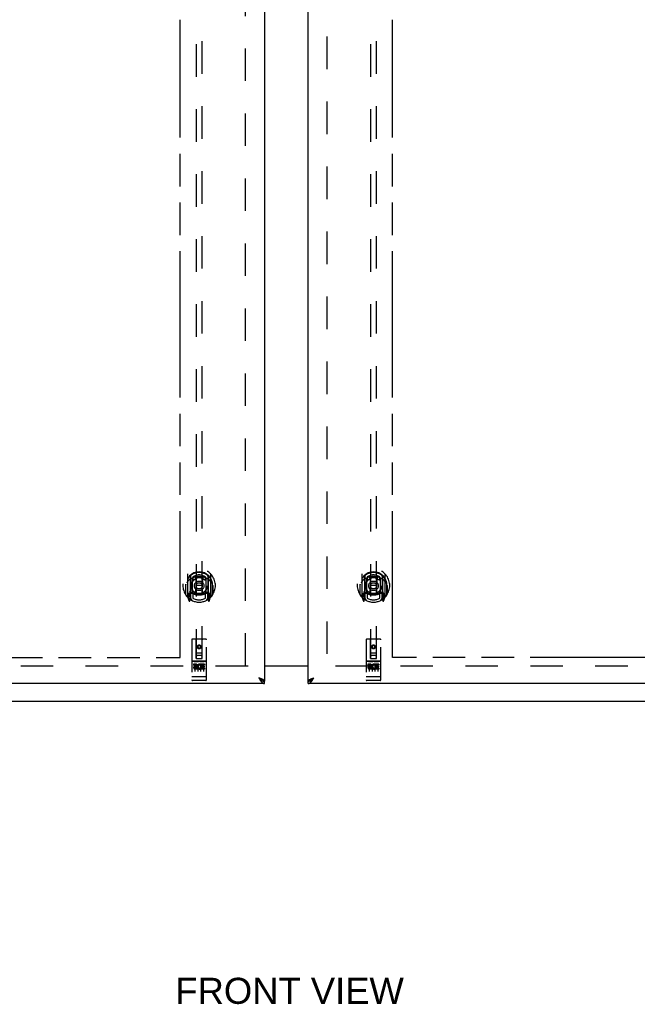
# Model space of a CAD drawing. Header units: inches. Extents: x 0 to 254, y 0 to 164.
# Tile 4 of 21: x 71 to 97, y 40 to 82. Entities that reach past the tile are written whole.
import ezdxf

# ---------------------------------------------------------------- set-up
doc = ezdxf.new("R2010")
doc.units = ezdxf.units.IN
doc.header["$LTSCALE"] = 13.971264
doc.header["$MEASUREMENT"] = 0
doc.linetypes.add('HIDDEN', pattern=[0.2, 0.1, -0.1])
doc.linetypes.add('PHANTOM', pattern=[0.8, 0.45, -0.05, 0.1, -0.05, 0.1, -0.05])
doc.layers.get('0').update_dxf_attribs({"linetype": 'CONTINUOUS'})
for name, color, linetype in [('02___PRT_ALL_AXES', 7, 'CONTINUOUS'), ('AVAILABLE_DOOR_SPACE', 7, 'CONTINUOUS'), ('DEFAULT_2', 8, 'HIDDEN'), ('DIMENSIONS', 7, 'CONTINUOUS')]:
    doc.layers.add(name, color=color, linetype=linetype)
doc.styles.get("Standard").update_dxf_attribs({"font": 'arial.ttf'})
doc.dimstyles.new('DIMSTYLE_2', dxfattribs={"dimtxt": 1.165517, "dimasz": 1.494253, "dimexe": 0.09, "dimexo": 0.07, "dimgap": 0.039, "dimtad": 0, "dimtih": 1, "dimtoh": 1, "dimzin": 4, "dimdsep": 46, "dimtxsty": 'Standard', "dimblk": '_FILLED', "dimblk1": '_FILLED', "dimblk2": '_FILLED', "dimcen": 0.09, "dimazin": 1, "dimtfac": 1, "dimtdec": 3, "dimtofl": 0, "dimtmove": 0, "dimatfit": 3, "dimldrblk": '_FILLED', "dimfxl": 1, "dimtolj": 1, "dimtzin": 4, "dimarcsym": 0})

# ---------------------------------------------------------------- blocks, each defined once
blk = doc.blocks.new('_FILLED')
at = {"color": 0, "linetype": 'ByBlock'}
blk.add_solid([(0, 0), (-1, 0.2), (-1, -0.2)], dxfattribs=at)
blk = doc.blocks.new('*D10')
at = {"layer": 'DIMENSIONS', "color": 2, "linetype": 'Continuous'}
for p, q in [((77.555, 96.447), (74.909, 96.447)), ((81.18, 96.447), (84.168, 96.447))]:
    blk.add_line(p, q, dxfattribs=at)
at = {"layer": 'DIMENSIONS', "color": 2, "linetype": 'Continuous', "xscale": 1.4942528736, "yscale": 1.4942528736, "zscale": 1.4942528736}
blk.add_blockref('_FILLED', (77.555, 96.447), dxfattribs=at)
at = {"layer": 'DIMENSIONS', "color": 2, "linetype": 'Continuous', "xscale": 1.4942528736, "yscale": 1.4942528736, "zscale": 1.4942528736, "rotation": 180}
blk.add_blockref('_FILLED', (81.18, 96.447), dxfattribs=at)
at = {"layer": 'DIMENSIONS', "color": 2, "linetype": 'Continuous', "insert": (74.326, 97.03), "char_height": 1.1655, "width": 3.16726, "attachment_point": 3, "line_spacing_factor": 0.9}
blk.add_mtext('3.63', dxfattribs=at)
blk = doc.blocks.new('*D12')
at = {"layer": 'DIMENSIONS', "color": 2, "linetype": 'Continuous'}
for p, q in [((59.881, 55.022), (59.881, 58.011)), ((59.881, 53.897), (59.881, 50.821)), ((59.881, 50.821), (61.166, 50.821))]:
    blk.add_line(p, q, dxfattribs=at)
at = {"layer": 'DIMENSIONS', "color": 2, "linetype": 'Continuous', "xscale": 1.4942528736, "yscale": 1.4942528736, "zscale": 1.4942528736}
for p, rotation in [((59.881, 55.022), 270), ((59.881, 53.897), 90)]:
    blk.add_blockref('_FILLED', p, dxfattribs=dict(at, rotation=rotation))
at = {"layer": 'DIMENSIONS', "color": 2, "linetype": 'Continuous', "insert": (61.749, 51.404), "char_height": 1.1655, "width": 3.16726, "attachment_point": 1, "line_spacing_factor": 0.9}
blk.add_mtext('1.13', dxfattribs=at)

msp = doc.modelspace()

# ---------------------------------------------------------------- linework, layer by layer
at = {"color": 3, "linetype": 'Continuous'}
for p, q in [((81.18, 124.293), (81.18, 54.001)), ((83.055, 54.001), (83.055, 124.293)), ((81.18, 54.662), (83.055, 54.662)), ((81.18, 53.897), (46.492, 53.897)), ((117.742, 53.897), (83.055, 53.897)), ((83.269, 54.132), (83.301, 54.144))]:
    msp.add_line(p, q, dxfattribs=at)
at = {"color": 7, "linetype": 'Continuous'}
for p, q in [((83.055, 54.647), (81.18, 54.647)), ((81.056, 54.043), (81.067, 54.037)), ((81.18, 53.897), (81.18, 54.001)), ((83.055, 53.897), (83.055, 54.001)), ((83.157, 54.031), (83.168, 54.037)), ((55.24, 53.147), (108.994, 53.147))]:
    msp.add_line(p, q, dxfattribs=at)
at = {"color": 3, "linetype": 'Continuous'}
for points in [[(81.083, 54.085), (81.07, 54.091), (81.056, 54.096), (81.042, 54.102), (81.027, 54.108), (81.012, 54.114), (80.997, 54.12), (80.981, 54.126), (80.965, 54.132), (80.933, 54.144)], [(80.933, 54.144), (80.943, 54.128), (80.954, 54.112), (80.964, 54.096), (80.974, 54.08), (80.984, 54.065), (80.995, 54.05), (81.005, 54.035), (81.015, 54.021), (81.026, 54.007)], [(81.026, 54.007), (81.036, 53.994), (81.046, 53.981), (81.056, 53.97), (81.067, 53.959), (81.077, 53.948), (81.087, 53.939), (81.097, 53.93), (81.108, 53.923), (81.118, 53.916), (81.128, 53.911), (81.139, 53.906), (81.149, 53.902), (81.159, 53.9), (81.169, 53.898), (81.18, 53.897)], [(81.18, 54.001), (81.179, 54.007), (81.177, 54.013), (81.175, 54.019), (81.171, 54.025), (81.167, 54.031), (81.161, 54.037), (81.154, 54.043), (81.147, 54.049), (81.138, 54.055), (81.129, 54.061), (81.118, 54.067), (81.107, 54.073), (81.096, 54.079), (81.083, 54.085)], [(83.055, 54.001), (83.055, 54.007), (83.057, 54.013), (83.059, 54.019), (83.063, 54.025), (83.068, 54.031), (83.073, 54.037), (83.08, 54.043), (83.088, 54.049), (83.096, 54.055), (83.106, 54.061), (83.116, 54.067), (83.127, 54.073), (83.139, 54.079), (83.151, 54.085)], [(83.055, 53.897), (83.065, 53.898), (83.075, 53.9), (83.085, 53.902), (83.096, 53.906), (83.106, 53.911), (83.116, 53.916), (83.126, 53.923), (83.137, 53.93), (83.147, 53.939), (83.157, 53.948), (83.168, 53.959), (83.178, 53.97), (83.188, 53.981), (83.198, 53.994)], [(83.151, 54.085), (83.164, 54.091), (83.178, 54.096), (83.192, 54.102), (83.207, 54.108), (83.222, 54.114), (83.237, 54.12), (83.253, 54.126), (83.269, 54.132)], [(83.198, 53.994), (83.209, 54.007), (83.219, 54.021), (83.229, 54.035), (83.239, 54.05), (83.25, 54.065), (83.26, 54.08), (83.27, 54.096), (83.281, 54.112), (83.291, 54.128), (83.301, 54.144)]]:
    msp.add_lwpolyline(points, dxfattribs=at)
at = {"color": 7, "linetype": 'Continuous'}
for points in [[(80.933, 54.144), (80.943, 54.135), (80.954, 54.125), (80.964, 54.116), (80.974, 54.107), (80.984, 54.098), (80.995, 54.089), (81.005, 54.081), (81.015, 54.073), (81.026, 54.065), (81.036, 54.057), (81.046, 54.05), (81.056, 54.043)], [(81.064, 54.039), (81.06, 54.044), (81.055, 54.051), (81.048, 54.058), (81.041, 54.066), (81.034, 54.073), (81.026, 54.08), (81.017, 54.087), (81.008, 54.094), (80.998, 54.101), (80.988, 54.108), (80.977, 54.115), (80.966, 54.123), (80.955, 54.13), (80.944, 54.137), (80.933, 54.144)], [(81.067, 54.037), (81.077, 54.031), (81.087, 54.025), (81.097, 54.021), (81.108, 54.016), (81.118, 54.012), (81.128, 54.009), (81.139, 54.006), (81.149, 54.004), (81.159, 54.003), (81.169, 54.002), (81.18, 54.001)], [(83.055, 54.001), (83.065, 54.002), (83.075, 54.003), (83.085, 54.004), (83.096, 54.006), (83.106, 54.009), (83.116, 54.012), (83.126, 54.016), (83.137, 54.021), (83.147, 54.025), (83.157, 54.031)], [(83.168, 54.037), (83.178, 54.043), (83.188, 54.05), (83.198, 54.057), (83.209, 54.065), (83.219, 54.073), (83.229, 54.081), (83.239, 54.089), (83.25, 54.098), (83.26, 54.107), (83.27, 54.116), (83.281, 54.125), (83.291, 54.135), (83.301, 54.144)], [(83.17, 54.039), (83.174, 54.044), (83.18, 54.051), (83.186, 54.058), (83.193, 54.066), (83.2, 54.073), (83.209, 54.08), (83.217, 54.087), (83.227, 54.094), (83.236, 54.101), (83.247, 54.108), (83.257, 54.115), (83.268, 54.123), (83.279, 54.13), (83.29, 54.137), (83.301, 54.144)]]:
    msp.add_lwpolyline(points, dxfattribs=at)
at = {"layer": '02___PRT_ALL_AXES', "color": 8, "linetype": 'HIDDEN'}
for p, q in [((78.65, 54.858), (78.085, 54.858)), ((78.223, 54.736), (78.13, 54.736)), ((78.13, 54.736), (78.13, 54.694)), ((78.223, 54.694), (78.13, 54.694)), ((78.227, 54.65), (78.18, 54.65)), ((78.443, 54.7), (78.43, 54.682)), ((78.439, 54.725), (78.443, 54.724)), ((78.599, 54.736), (78.443, 54.736)), ((78.443, 54.736), (78.443, 54.724)), ((78.443, 54.7), (78.443, 54.523)), ((78.599, 54.694), (78.485, 54.694)), ((78.485, 54.694), (78.485, 54.65)), ((78.578, 54.65), (78.485, 54.65)), ((78.578, 54.65), (78.578, 54.608)), ((78.599, 54.736), (78.599, 54.694)), ((86.15, 54.858), (85.585, 54.858)), ((85.723, 54.736), (85.63, 54.736)), ((85.63, 54.736), (85.63, 54.694)), ((85.723, 54.694), (85.63, 54.694)), ((85.727, 54.65), (85.68, 54.65)), ((85.943, 54.7), (85.93, 54.682)), ((85.939, 54.725), (85.943, 54.724)), ((86.099, 54.736), (85.943, 54.736)), ((85.943, 54.736), (85.943, 54.724)), ((85.943, 54.7), (85.943, 54.523)), ((86.099, 54.694), (85.985, 54.694)), ((85.985, 54.694), (85.985, 54.65)), ((86.078, 54.65), (85.985, 54.65)), ((86.078, 54.65), (86.078, 54.608)), ((86.099, 54.736), (86.099, 54.694)), ((78.223, 54.609), (78.194, 54.609)), ((78.287, 54.565), (78.194, 54.565)), ((78.287, 54.523), (78.194, 54.523)), ((78.287, 54.565), (78.287, 54.523)), ((78.418, 54.571), (78.435, 54.532)), ((78.599, 54.523), (78.443, 54.523)), ((78.578, 54.608), (78.485, 54.608)), ((78.485, 54.608), (78.485, 54.565)), ((78.599, 54.565), (78.485, 54.565)), ((78.599, 54.565), (78.599, 54.523)), ((85.723, 54.609), (85.694, 54.609)), ((85.787, 54.565), (85.694, 54.565)), ((85.787, 54.523), (85.694, 54.523)), ((85.787, 54.565), (85.787, 54.523)), ((85.918, 54.571), (85.935, 54.532)), ((86.099, 54.523), (85.943, 54.523)), ((86.078, 54.608), (85.985, 54.608)), ((85.985, 54.608), (85.985, 54.565)), ((86.099, 54.565), (85.985, 54.565)), ((86.099, 54.565), (86.099, 54.523)), ((78.65, 54.03), (78.085, 54.03)), ((86.15, 54.03), (85.585, 54.03))]:
    msp.add_line(p, q, dxfattribs=at)
for centre in [(78.367, 55.475), (85.867, 55.475)]:
    msp.add_circle(centre, 0.085, dxfattribs=at)
for centre, radius, start, end in [((78.194, 54.587), 0.0644, 102.2995, 270.0775), ((78.223, 54.673), 0.0635, 270, 90), ((78.223, 54.672), 0.0219, 280.307, 90), ((78.393, 54.63), 0.107, 64.2636, 293.4027), ((78.393, 54.63), 0.0639, 54.8895, 293.4026), ((85.694, 54.587), 0.0644, 102.2995, 270.0775), ((85.723, 54.673), 0.0635, 270, 90), ((85.723, 54.672), 0.0219, 280.307, 90), ((85.893, 54.63), 0.107, 64.2636, 293.4027), ((85.893, 54.63), 0.0639, 54.8895, 293.4026), ((78.194, 54.587), 0.0219, 89.9011, 270), ((85.694, 54.587), 0.0219, 89.9011, 270)]:
    msp.add_arc(centre, radius, start, end, dxfattribs=at)
at = {"layer": 'AVAILABLE_DOOR_SPACE', "color": 4, "linetype": 'PHANTOM'}
for p, q in [((77.555, 55.022), (77.555, 82.447)), ((86.68, 55.022), (86.68, 82.447)), ((65.336, 55.022), (77.555, 55.022)), ((98.898, 55.022), (86.68, 55.022))]:
    msp.add_line(p, q, dxfattribs=at)
at = {"layer": 'DEFAULT_2', "color": 8, "linetype": 'HIDDEN'}
for p, q in [((80.367, 54.662), (80.367, 123.632)), ((83.867, 123.632), (83.867, 54.662)), ((78.242, 86.977), (78.242, 54.975)), ((78.492, 54.975), (78.492, 86.977)), ((85.742, 86.977), (85.742, 54.975)), ((85.992, 54.975), (85.992, 86.977)), ((77.867, 58.603), (77.867, 57.635)), ((77.985, 58.549), (77.985, 57.533)), ((77.992, 58.524), (77.992, 57.521)), ((78.085, 57.801), (78.085, 58.432)), ((78.092, 58.484), (78.092, 58.382)), ((78.204, 58.458), (78.235, 58.119)), ((78.53, 58.458), (78.5, 58.119)), ((78.642, 58.382), (78.642, 58.484)), ((78.65, 58.432), (78.65, 57.801)), ((78.742, 58.524), (78.742, 57.521)), ((78.75, 58.549), (78.75, 57.533)), ((78.867, 57.635), (78.867, 58.603)), ((85.367, 58.603), (85.367, 57.635)), ((85.485, 58.549), (85.485, 57.533)), ((85.492, 58.524), (85.492, 57.521)), ((85.585, 57.801), (85.585, 58.432)), ((85.592, 58.484), (85.592, 58.382)), ((85.704, 58.458), (85.735, 58.119)), ((86.03, 58.458), (86, 58.119)), ((86.142, 58.382), (86.142, 58.484)), ((86.15, 58.432), (86.15, 57.801)), ((86.242, 58.524), (86.242, 57.521)), ((86.25, 58.549), (86.25, 57.533)), ((86.367, 57.635), (86.367, 58.603)), ((77.785, 58.119), (77.8, 58.119)), ((77.785, 58.119), (77.785, 57.731)), ((77.792, 58.166), (77.792, 58.168)), ((77.792, 57.708), (77.792, 58.166)), ((78.204, 57.775), (78.235, 58.119)), ((78.5, 58.119), (78.235, 58.119)), ((78.53, 57.775), (78.5, 58.119)), ((78.95, 58.119), (78.935, 58.119)), ((78.942, 58.166), (78.942, 58.168)), ((78.942, 57.708), (78.942, 58.166)), ((78.95, 58.119), (78.95, 57.731)), ((85.285, 58.119), (85.3, 58.119)), ((85.285, 58.119), (85.285, 57.731)), ((85.292, 58.166), (85.292, 58.168)), ((85.292, 57.708), (85.292, 58.166)), ((85.704, 57.775), (85.735, 58.119)), ((86, 58.119), (85.735, 58.119)), ((86.03, 57.775), (86, 58.119)), ((86.45, 58.119), (86.435, 58.119)), ((86.442, 58.166), (86.442, 58.168)), ((86.442, 57.708), (86.442, 58.166)), ((86.45, 58.119), (86.45, 57.731)), ((77.871, 57.625), (77.942, 57.449)), ((77.985, 57.79), (77.925, 57.79)), ((77.925, 57.79), (77.925, 57.64)), ((77.925, 57.64), (77.992, 57.64)), ((77.962, 57.694), (77.933, 57.648)), ((77.995, 57.753), (77.995, 57.546)), ((78.085, 57.791), (78.012, 57.791)), ((78.08, 57.773), (78.015, 57.773)), ((78.092, 57.82), (78.092, 57.568)), ((78.642, 57.568), (78.642, 57.82)), ((78.722, 57.791), (78.65, 57.791)), ((78.72, 57.773), (78.654, 57.773)), ((78.74, 57.546), (78.74, 57.753)), ((78.742, 57.64), (78.81, 57.64)), ((78.81, 57.79), (78.75, 57.79)), ((78.801, 57.648), (78.772, 57.694)), ((78.793, 57.449), (78.863, 57.625)), ((78.81, 57.64), (78.81, 57.79)), ((85.371, 57.625), (85.442, 57.449)), ((85.485, 57.79), (85.425, 57.79)), ((85.425, 57.79), (85.425, 57.64)), ((85.425, 57.64), (85.492, 57.64)), ((85.462, 57.694), (85.433, 57.648)), ((85.495, 57.753), (85.495, 57.546)), ((85.585, 57.791), (85.512, 57.791)), ((85.58, 57.773), (85.515, 57.773)), ((85.592, 57.82), (85.592, 57.568)), ((86.142, 57.568), (86.142, 57.82)), ((86.222, 57.791), (86.15, 57.791)), ((86.22, 57.773), (86.154, 57.773)), ((86.24, 57.546), (86.24, 57.753)), ((86.242, 57.64), (86.31, 57.64)), ((86.31, 57.79), (86.25, 57.79)), ((86.301, 57.648), (86.272, 57.694)), ((86.293, 57.449), (86.363, 57.625)), ((86.31, 57.64), (86.31, 57.79)), ((77.963, 57.529), (77.968, 57.526)), ((77.97, 57.452), (77.985, 57.533)), ((78.062, 57.471), (77.992, 57.58)), ((78.742, 57.58), (78.672, 57.471)), ((78.75, 57.533), (78.764, 57.452)), ((78.77, 57.529), (78.771, 57.529)), ((78.771, 57.529), (78.771, 57.529)), ((78.771, 57.529), (78.771, 57.529)), ((85.463, 57.529), (85.468, 57.526)), ((85.47, 57.452), (85.485, 57.533)), ((85.562, 57.471), (85.492, 57.58)), ((86.242, 57.58), (86.172, 57.471)), ((86.25, 57.533), (86.264, 57.452)), ((86.27, 57.529), (86.271, 57.529)), ((86.271, 57.529), (86.271, 57.529)), ((86.271, 57.529), (86.271, 57.529)), ((78.055, 55.785), (78.055, 54.06)), ((78.65, 55.815), (78.085, 55.815)), ((78.241, 54.975), (78.237, 55.785)), ((78.367, 55.547), (78.305, 55.511)), ((78.305, 55.511), (78.315, 55.506)), ((78.305, 55.511), (78.305, 55.439)), ((78.367, 55.536), (78.315, 55.506)), ((78.315, 55.506), (78.315, 55.445)), ((78.43, 55.511), (78.367, 55.547)), ((78.367, 55.547), (78.367, 55.536)), ((78.42, 55.506), (78.367, 55.536)), ((78.43, 55.511), (78.42, 55.506)), ((78.42, 55.445), (78.42, 55.506)), ((78.43, 55.439), (78.43, 55.511)), ((78.494, 54.975), (78.497, 55.785)), ((78.68, 54.06), (78.68, 55.785)), ((85.555, 55.785), (85.555, 54.06)), ((86.15, 55.815), (85.585, 55.815)), ((85.741, 54.975), (85.737, 55.785)), ((85.867, 55.547), (85.805, 55.511)), ((85.805, 55.511), (85.815, 55.506)), ((85.805, 55.511), (85.805, 55.439)), ((85.867, 55.536), (85.815, 55.506)), ((85.815, 55.506), (85.815, 55.445)), ((85.93, 55.511), (85.867, 55.547)), ((85.867, 55.547), (85.867, 55.536)), ((85.92, 55.506), (85.867, 55.536)), ((85.93, 55.511), (85.92, 55.506)), ((85.92, 55.445), (85.92, 55.506)), ((85.93, 55.439), (85.93, 55.511)), ((85.994, 54.975), (85.997, 55.785)), ((86.18, 54.06), (86.18, 55.785)), ((78.24, 55.225), (78.495, 55.225)), ((78.452, 55.1), (78.282, 55.1)), ((78.305, 55.439), (78.315, 55.445)), ((78.305, 55.439), (78.367, 55.403)), ((78.315, 55.445), (78.367, 55.415)), ((78.367, 55.415), (78.42, 55.445)), ((78.367, 55.403), (78.43, 55.439)), ((78.367, 55.403), (78.367, 55.415)), ((78.43, 55.439), (78.42, 55.445)), ((85.74, 55.225), (85.995, 55.225)), ((85.952, 55.1), (85.782, 55.1)), ((85.805, 55.439), (85.815, 55.445)), ((85.805, 55.439), (85.867, 55.403)), ((85.815, 55.445), (85.867, 55.415)), ((85.867, 55.415), (85.92, 55.445)), ((85.867, 55.403), (85.93, 55.439)), ((85.867, 55.403), (85.867, 55.415)), ((85.93, 55.439), (85.92, 55.445)), ((80.471, 54.647), (47.867, 54.647)), ((78.085, 54.858), (78.65, 54.858)), ((78.156, 54.842), (78.328, 54.842)), ((78.18, 54.727), (78.18, 54.421)), ((78.241, 54.975), (78.242, 54.975)), ((78.242, 54.975), (78.492, 54.975)), ((78.305, 54.727), (78.305, 54.421)), ((78.406, 54.842), (78.578, 54.842)), ((78.43, 54.727), (78.43, 54.421)), ((78.492, 54.975), (78.494, 54.975)), ((78.555, 54.727), (78.555, 54.421)), ((116.367, 54.647), (83.763, 54.647)), ((85.585, 54.858), (86.15, 54.858)), ((85.656, 54.842), (85.828, 54.842)), ((85.68, 54.727), (85.68, 54.421)), ((85.741, 54.975), (85.742, 54.975)), ((85.742, 54.975), (85.992, 54.975)), ((85.805, 54.727), (85.805, 54.421)), ((85.906, 54.842), (86.078, 54.842)), ((85.93, 54.727), (85.93, 54.421)), ((85.992, 54.975), (85.994, 54.975)), ((86.055, 54.727), (86.055, 54.421)), ((78.073, 54.189), (78.072, 54.189)), ((78.072, 54.189), (78.072, 54.189)), ((78.074, 54.188), (78.073, 54.189)), ((78.075, 54.188), (78.074, 54.188)), ((78.076, 54.188), (78.075, 54.188)), ((78.075, 54.188), (78.075, 54.188)), ((78.077, 54.188), (78.076, 54.188)), ((78.078, 54.188), (78.077, 54.188)), ((78.079, 54.188), (78.078, 54.188)), ((78.08, 54.188), (78.079, 54.188)), ((78.081, 54.188), (78.08, 54.188)), ((78.08, 54.188), (78.08, 54.188)), ((78.082, 54.188), (78.081, 54.188)), ((78.083, 54.188), (78.082, 54.188)), ((78.084, 54.188), (78.083, 54.188)), ((78.085, 54.188), (78.084, 54.188)), ((78.65, 54.188), (78.085, 54.188)), ((78.335, 54.03), (78.15, 54.03)), ((78.585, 54.03), (78.4, 54.03)), ((78.65, 54.188), (78.651, 54.188)), ((78.651, 54.188), (78.652, 54.188)), ((78.652, 54.188), (78.653, 54.188)), ((78.653, 54.188), (78.654, 54.188)), ((78.653, 54.188), (78.653, 54.188)), ((78.654, 54.188), (78.655, 54.188)), ((78.655, 54.188), (78.656, 54.188)), ((78.656, 54.188), (78.657, 54.188)), ((78.657, 54.188), (78.658, 54.188)), ((78.657, 54.188), (78.657, 54.188)), ((78.658, 54.188), (78.659, 54.188)), ((78.659, 54.188), (78.66, 54.188)), ((78.66, 54.188), (78.661, 54.189)), ((78.661, 54.189), (78.662, 54.189)), ((78.661, 54.189), (78.661, 54.189)), ((78.662, 54.189), (78.663, 54.189)), ((78.663, 54.189), (78.664, 54.189)), ((85.573, 54.189), (85.572, 54.189)), ((85.572, 54.189), (85.572, 54.189)), ((85.574, 54.188), (85.573, 54.189)), ((85.575, 54.188), (85.574, 54.188)), ((85.576, 54.188), (85.575, 54.188)), ((85.575, 54.188), (85.575, 54.188)), ((85.577, 54.188), (85.576, 54.188)), ((85.578, 54.188), (85.577, 54.188)), ((85.579, 54.188), (85.578, 54.188)), ((85.58, 54.188), (85.579, 54.188)), ((85.581, 54.188), (85.58, 54.188)), ((85.58, 54.188), (85.58, 54.188)), ((85.582, 54.188), (85.581, 54.188)), ((85.583, 54.188), (85.582, 54.188)), ((85.584, 54.188), (85.583, 54.188)), ((85.585, 54.188), (85.584, 54.188)), ((86.15, 54.188), (85.585, 54.188)), ((85.835, 54.03), (85.65, 54.03)), ((86.085, 54.03), (85.9, 54.03)), ((86.15, 54.188), (86.151, 54.188)), ((86.151, 54.188), (86.152, 54.188)), ((86.152, 54.188), (86.153, 54.188)), ((86.153, 54.188), (86.154, 54.188)), ((86.153, 54.188), (86.153, 54.188)), ((86.154, 54.188), (86.155, 54.188)), ((86.155, 54.188), (86.156, 54.188)), ((86.156, 54.188), (86.157, 54.188)), ((86.157, 54.188), (86.158, 54.188)), ((86.157, 54.188), (86.157, 54.188)), ((86.158, 54.188), (86.159, 54.188)), ((86.159, 54.188), (86.16, 54.188)), ((86.16, 54.188), (86.161, 54.189)), ((86.161, 54.189), (86.162, 54.189)), ((86.161, 54.189), (86.161, 54.189)), ((86.162, 54.189), (86.163, 54.189)), ((86.163, 54.189), (86.164, 54.189))]:
    msp.add_line(p, q, dxfattribs=at)
for points in [[(78.179, 58.476), (78.185, 58.477), (78.19, 58.479), (78.195, 58.48), (78.201, 58.481), (78.206, 58.483), (78.212, 58.484), (78.217, 58.485), (78.223, 58.486), (78.228, 58.488), (78.234, 58.489), (78.239, 58.49), (78.245, 58.491), (78.25, 58.492), (78.256, 58.493), (78.261, 58.493), (78.267, 58.494), (78.272, 58.495), (78.278, 58.496), (78.283, 58.496), (78.289, 58.497), (78.294, 58.498), (78.3, 58.498), (78.306, 58.499), (78.311, 58.499), (78.317, 58.5), (78.322, 58.5), (78.328, 58.5), (78.334, 58.501), (78.339, 58.501), (78.345, 58.501), (78.35, 58.501), (78.356, 58.501), (78.362, 58.501), (78.367, 58.501), (78.373, 58.501), (78.378, 58.501), (78.384, 58.501), (78.389, 58.501), (78.395, 58.501), (78.401, 58.501), (78.406, 58.5), (78.412, 58.5), (78.417, 58.5), (78.423, 58.499), (78.429, 58.499), (78.434, 58.498), (78.44, 58.498), (78.445, 58.497), (78.451, 58.496), (78.456, 58.496), (78.462, 58.495), (78.467, 58.494), (78.473, 58.493), (78.479, 58.493), (78.484, 58.492), (78.49, 58.491), (78.495, 58.49), (78.501, 58.489), (78.506, 58.488), (78.512, 58.486), (78.517, 58.485), (78.523, 58.484), (78.528, 58.483), (78.533, 58.481), (78.539, 58.48), (78.544, 58.479), (78.55, 58.477), (78.555, 58.476)], [(85.679, 58.476), (85.685, 58.477), (85.69, 58.479), (85.695, 58.48), (85.701, 58.481), (85.706, 58.483), (85.712, 58.484), (85.717, 58.485), (85.723, 58.486), (85.728, 58.488), (85.734, 58.489), (85.739, 58.49), (85.745, 58.491), (85.75, 58.492), (85.756, 58.493), (85.761, 58.493), (85.767, 58.494), (85.772, 58.495), (85.778, 58.496), (85.783, 58.496), (85.789, 58.497), (85.794, 58.498), (85.8, 58.498), (85.806, 58.499), (85.811, 58.499), (85.817, 58.5), (85.822, 58.5), (85.828, 58.5), (85.834, 58.501), (85.839, 58.501), (85.845, 58.501), (85.85, 58.501), (85.856, 58.501), (85.862, 58.501), (85.867, 58.501), (85.873, 58.501), (85.878, 58.501), (85.884, 58.501), (85.889, 58.501), (85.895, 58.501), (85.901, 58.501), (85.906, 58.5), (85.912, 58.5), (85.917, 58.5), (85.923, 58.499), (85.929, 58.499), (85.934, 58.498), (85.94, 58.498), (85.945, 58.497), (85.951, 58.496), (85.956, 58.496), (85.962, 58.495), (85.967, 58.494), (85.973, 58.493), (85.979, 58.493), (85.984, 58.492), (85.99, 58.491), (85.995, 58.49), (86.001, 58.489), (86.006, 58.488), (86.012, 58.486), (86.017, 58.485), (86.023, 58.484), (86.028, 58.483), (86.033, 58.481), (86.039, 58.48), (86.044, 58.479), (86.05, 58.477), (86.055, 58.476)], [(77.913, 58.334), (77.911, 58.333), (77.91, 58.331), (77.908, 58.33), (77.907, 58.328), (77.905, 58.327), (77.903, 58.325), (77.902, 58.324), (77.9, 58.322), (77.898, 58.32), (77.896, 58.318), (77.895, 58.316), (77.893, 58.314), (77.891, 58.312), (77.889, 58.31), (77.887, 58.308), (77.885, 58.305), (77.883, 58.303), (77.881, 58.3), (77.879, 58.298), (77.876, 58.295), (77.874, 58.292), (77.872, 58.289), (77.87, 58.286), (77.867, 58.283), (77.865, 58.28), (77.862, 58.276), (77.86, 58.273), (77.857, 58.269), (77.855, 58.265), (77.852, 58.261), (77.849, 58.257), (77.847, 58.252), (77.844, 58.248), (77.841, 58.243), (77.838, 58.238), (77.835, 58.232)], [(78.9, 58.232), (78.896, 58.238), (78.893, 58.243), (78.89, 58.248), (78.888, 58.252), (78.885, 58.257), (78.882, 58.261), (78.879, 58.265), (78.877, 58.269), (78.874, 58.272), (78.872, 58.276), (78.869, 58.28), (78.867, 58.283), (78.865, 58.286), (78.862, 58.289), (78.86, 58.292), (78.858, 58.295), (78.856, 58.298), (78.854, 58.3), (78.851, 58.303), (78.849, 58.305), (78.847, 58.308), (78.845, 58.31), (78.843, 58.312), (78.842, 58.314), (78.84, 58.316), (78.838, 58.318), (78.836, 58.32), (78.834, 58.322), (78.833, 58.324), (78.831, 58.325), (78.829, 58.327), (78.828, 58.328), (78.826, 58.33), (78.824, 58.331), (78.823, 58.333), (78.821, 58.334)], [(85.413, 58.334), (85.411, 58.333), (85.41, 58.331), (85.408, 58.33), (85.407, 58.328), (85.405, 58.327), (85.403, 58.325), (85.402, 58.324), (85.4, 58.322), (85.398, 58.32), (85.396, 58.318), (85.395, 58.316), (85.393, 58.314), (85.391, 58.312), (85.389, 58.31), (85.387, 58.308), (85.385, 58.305), (85.383, 58.303), (85.381, 58.3), (85.379, 58.298), (85.376, 58.295), (85.374, 58.292), (85.372, 58.289), (85.37, 58.286), (85.367, 58.283), (85.365, 58.28), (85.362, 58.276), (85.36, 58.273), (85.357, 58.269), (85.355, 58.265), (85.352, 58.261), (85.349, 58.257), (85.347, 58.252), (85.344, 58.248), (85.341, 58.243), (85.338, 58.238), (85.335, 58.232)], [(86.4, 58.232), (86.396, 58.238), (86.393, 58.243), (86.39, 58.248), (86.388, 58.252), (86.385, 58.257), (86.382, 58.261), (86.379, 58.265), (86.377, 58.269), (86.374, 58.272), (86.372, 58.276), (86.369, 58.28), (86.367, 58.283), (86.365, 58.286), (86.362, 58.289), (86.36, 58.292), (86.358, 58.295), (86.356, 58.298), (86.354, 58.3), (86.351, 58.303), (86.349, 58.305), (86.347, 58.308), (86.345, 58.31), (86.343, 58.312), (86.342, 58.314), (86.34, 58.316), (86.338, 58.318), (86.336, 58.32), (86.334, 58.322), (86.333, 58.324), (86.331, 58.325), (86.329, 58.327), (86.328, 58.328), (86.326, 58.33), (86.324, 58.331), (86.323, 58.333), (86.321, 58.334)], [(78.15, 54.841), (78.15, 54.841), (78.15, 54.841), (78.15, 54.841), (78.15, 54.841), (78.15, 54.841), (78.15, 54.841), (78.15, 54.841), (78.15, 54.841), (78.15, 54.841), (78.151, 54.841), (78.151, 54.841), (78.151, 54.841), (78.151, 54.841), (78.151, 54.841), (78.151, 54.841), (78.151, 54.841), (78.151, 54.841), (78.151, 54.841), (78.152, 54.842), (78.152, 54.842), (78.152, 54.842), (78.152, 54.842), (78.152, 54.842), (78.152, 54.842), (78.152, 54.842), (78.153, 54.842), (78.153, 54.842), (78.153, 54.842), (78.153, 54.842), (78.153, 54.842), (78.153, 54.842), (78.154, 54.842), (78.154, 54.842), (78.154, 54.842), (78.154, 54.842), (78.154, 54.842), (78.154, 54.842), (78.155, 54.842), (78.155, 54.842), (78.155, 54.842), (78.155, 54.842), (78.155, 54.842), (78.156, 54.842), (78.156, 54.842), (78.156, 54.842)], [(78.328, 54.842), (78.328, 54.842), (78.328, 54.842), (78.329, 54.842), (78.329, 54.842), (78.329, 54.842), (78.329, 54.842), (78.329, 54.842), (78.33, 54.842), (78.33, 54.842), (78.33, 54.842), (78.33, 54.842), (78.33, 54.842), (78.331, 54.842), (78.331, 54.842), (78.331, 54.842), (78.331, 54.842), (78.331, 54.842), (78.331, 54.842), (78.331, 54.842), (78.332, 54.842), (78.332, 54.842), (78.332, 54.842), (78.332, 54.842), (78.332, 54.842), (78.332, 54.842), (78.332, 54.842), (78.333, 54.842), (78.333, 54.841), (78.333, 54.841), (78.333, 54.841), (78.333, 54.841), (78.333, 54.841), (78.333, 54.841), (78.333, 54.841), (78.334, 54.841), (78.334, 54.841), (78.334, 54.841), (78.334, 54.841), (78.334, 54.841), (78.334, 54.841), (78.334, 54.841), (78.334, 54.841), (78.334, 54.841), (78.334, 54.841), (78.335, 54.841), (78.335, 54.841)], [(78.4, 54.841), (78.4, 54.841), (78.4, 54.841), (78.4, 54.841), (78.4, 54.841), (78.4, 54.841), (78.4, 54.841), (78.4, 54.841), (78.4, 54.841), (78.4, 54.841), (78.401, 54.841), (78.401, 54.841), (78.401, 54.841), (78.401, 54.841), (78.401, 54.841), (78.401, 54.841), (78.401, 54.841), (78.401, 54.841), (78.401, 54.841), (78.402, 54.842), (78.402, 54.842), (78.402, 54.842), (78.402, 54.842), (78.402, 54.842), (78.402, 54.842), (78.402, 54.842), (78.403, 54.842), (78.403, 54.842), (78.403, 54.842), (78.403, 54.842), (78.403, 54.842), (78.403, 54.842), (78.404, 54.842), (78.404, 54.842), (78.404, 54.842), (78.404, 54.842), (78.404, 54.842), (78.404, 54.842), (78.405, 54.842), (78.405, 54.842), (78.405, 54.842), (78.405, 54.842), (78.405, 54.842), (78.406, 54.842), (78.406, 54.842), (78.406, 54.842)], [(78.578, 54.842), (78.578, 54.842), (78.578, 54.842), (78.579, 54.842), (78.579, 54.842), (78.579, 54.842), (78.579, 54.842), (78.579, 54.842), (78.58, 54.842), (78.58, 54.842), (78.58, 54.842), (78.58, 54.842), (78.58, 54.842), (78.581, 54.842), (78.581, 54.842), (78.581, 54.842), (78.581, 54.842), (78.581, 54.842), (78.581, 54.842), (78.581, 54.842), (78.582, 54.842), (78.582, 54.842), (78.582, 54.842), (78.582, 54.842), (78.582, 54.842), (78.582, 54.842), (78.582, 54.842), (78.583, 54.842), (78.583, 54.841), (78.583, 54.841), (78.583, 54.841), (78.583, 54.841), (78.583, 54.841), (78.583, 54.841), (78.583, 54.841), (78.584, 54.841), (78.584, 54.841), (78.584, 54.841), (78.584, 54.841), (78.584, 54.841), (78.584, 54.841), (78.584, 54.841), (78.584, 54.841), (78.584, 54.841), (78.584, 54.841), (78.585, 54.841), (78.585, 54.841)], [(85.65, 54.841), (85.65, 54.841), (85.65, 54.841), (85.65, 54.841), (85.65, 54.841), (85.65, 54.841), (85.65, 54.841), (85.65, 54.841), (85.65, 54.841), (85.65, 54.841), (85.651, 54.841), (85.651, 54.841), (85.651, 54.841), (85.651, 54.841), (85.651, 54.841), (85.651, 54.841), (85.651, 54.841), (85.651, 54.841), (85.651, 54.841), (85.652, 54.842), (85.652, 54.842), (85.652, 54.842), (85.652, 54.842), (85.652, 54.842), (85.652, 54.842), (85.652, 54.842), (85.653, 54.842), (85.653, 54.842), (85.653, 54.842), (85.653, 54.842), (85.653, 54.842), (85.653, 54.842), (85.654, 54.842), (85.654, 54.842), (85.654, 54.842), (85.654, 54.842), (85.654, 54.842), (85.654, 54.842), (85.655, 54.842), (85.655, 54.842), (85.655, 54.842), (85.655, 54.842), (85.655, 54.842), (85.656, 54.842), (85.656, 54.842), (85.656, 54.842)], [(85.828, 54.842), (85.828, 54.842), (85.828, 54.842), (85.829, 54.842), (85.829, 54.842), (85.829, 54.842), (85.829, 54.842), (85.829, 54.842), (85.83, 54.842), (85.83, 54.842), (85.83, 54.842), (85.83, 54.842), (85.83, 54.842), (85.831, 54.842), (85.831, 54.842), (85.831, 54.842), (85.831, 54.842), (85.831, 54.842), (85.831, 54.842), (85.831, 54.842), (85.832, 54.842), (85.832, 54.842), (85.832, 54.842), (85.832, 54.842), (85.832, 54.842), (85.832, 54.842), (85.832, 54.842), (85.833, 54.842), (85.833, 54.841), (85.833, 54.841), (85.833, 54.841), (85.833, 54.841), (85.833, 54.841), (85.833, 54.841), (85.833, 54.841), (85.834, 54.841), (85.834, 54.841), (85.834, 54.841), (85.834, 54.841), (85.834, 54.841), (85.834, 54.841), (85.834, 54.841), (85.834, 54.841), (85.834, 54.841), (85.834, 54.841), (85.835, 54.841), (85.835, 54.841)], [(85.9, 54.841), (85.9, 54.841), (85.9, 54.841), (85.9, 54.841), (85.9, 54.841), (85.9, 54.841), (85.9, 54.841), (85.9, 54.841), (85.9, 54.841), (85.9, 54.841), (85.901, 54.841), (85.901, 54.841), (85.901, 54.841), (85.901, 54.841), (85.901, 54.841), (85.901, 54.841), (85.901, 54.841), (85.901, 54.841), (85.901, 54.841), (85.902, 54.842), (85.902, 54.842), (85.902, 54.842), (85.902, 54.842), (85.902, 54.842), (85.902, 54.842), (85.902, 54.842), (85.903, 54.842), (85.903, 54.842), (85.903, 54.842), (85.903, 54.842), (85.903, 54.842), (85.903, 54.842), (85.904, 54.842), (85.904, 54.842), (85.904, 54.842), (85.904, 54.842), (85.904, 54.842), (85.904, 54.842), (85.905, 54.842), (85.905, 54.842), (85.905, 54.842), (85.905, 54.842), (85.905, 54.842), (85.906, 54.842), (85.906, 54.842), (85.906, 54.842)], [(86.078, 54.842), (86.078, 54.842), (86.078, 54.842), (86.079, 54.842), (86.079, 54.842), (86.079, 54.842), (86.079, 54.842), (86.079, 54.842), (86.08, 54.842), (86.08, 54.842), (86.08, 54.842), (86.08, 54.842), (86.08, 54.842), (86.081, 54.842), (86.081, 54.842), (86.081, 54.842), (86.081, 54.842), (86.081, 54.842), (86.081, 54.842), (86.081, 54.842), (86.082, 54.842), (86.082, 54.842), (86.082, 54.842), (86.082, 54.842), (86.082, 54.842), (86.082, 54.842), (86.082, 54.842), (86.083, 54.842), (86.083, 54.841), (86.083, 54.841), (86.083, 54.841), (86.083, 54.841), (86.083, 54.841), (86.083, 54.841), (86.083, 54.841), (86.084, 54.841), (86.084, 54.841), (86.084, 54.841), (86.084, 54.841), (86.084, 54.841), (86.084, 54.841), (86.084, 54.841), (86.084, 54.841), (86.084, 54.841), (86.084, 54.841), (86.085, 54.841), (86.085, 54.841)], [(78.072, 54.189), (78.071, 54.189), (78.07, 54.189), (78.07, 54.189), (78.07, 54.189), (78.069, 54.189), (78.069, 54.189), (78.069, 54.189), (78.068, 54.189), (78.068, 54.189), (78.068, 54.189), (78.067, 54.189), (78.067, 54.189), (78.067, 54.189), (78.066, 54.19), (78.066, 54.19), (78.066, 54.19), (78.065, 54.19), (78.065, 54.19), (78.065, 54.19), (78.064, 54.19), (78.064, 54.19), (78.064, 54.19), (78.063, 54.19), (78.063, 54.19), (78.063, 54.19), (78.063, 54.19), (78.062, 54.19), (78.062, 54.191), (78.062, 54.191), (78.061, 54.191), (78.061, 54.191), (78.061, 54.191), (78.061, 54.191), (78.06, 54.191), (78.06, 54.191), (78.06, 54.191), (78.06, 54.191), (78.059, 54.191), (78.059, 54.191), (78.059, 54.192), (78.059, 54.192), (78.059, 54.192), (78.058, 54.192), (78.058, 54.192), (78.058, 54.192), (78.058, 54.192), (78.058, 54.192), (78.057, 54.192), (78.057, 54.192), (78.057, 54.192), (78.057, 54.193), (78.057, 54.193), (78.057, 54.193), (78.056, 54.193), (78.056, 54.193), (78.056, 54.193), (78.056, 54.193), (78.056, 54.193), (78.056, 54.193), (78.056, 54.193), (78.056, 54.194), (78.055, 54.194), (78.055, 54.194), (78.055, 54.194), (78.055, 54.194), (78.055, 54.194), (78.055, 54.194), (78.055, 54.194), (78.055, 54.194), (78.055, 54.194), (78.055, 54.195), (78.055, 54.195), (78.055, 54.195), (78.055, 54.195), (78.055, 54.195), (78.055, 54.195), (78.055, 54.195), (78.055, 54.195), (78.055, 54.195)], [(78.664, 54.189), (78.664, 54.189), (78.664, 54.189), (78.665, 54.189), (78.665, 54.189), (78.666, 54.189), (78.666, 54.189), (78.666, 54.189), (78.667, 54.189), (78.667, 54.189), (78.667, 54.189), (78.668, 54.189), (78.668, 54.19), (78.668, 54.19), (78.669, 54.19), (78.669, 54.19), (78.669, 54.19), (78.67, 54.19), (78.67, 54.19), (78.67, 54.19), (78.671, 54.19), (78.671, 54.19), (78.671, 54.19), (78.671, 54.19), (78.672, 54.19), (78.672, 54.19), (78.672, 54.191), (78.673, 54.191), (78.673, 54.191), (78.673, 54.191), (78.673, 54.191), (78.674, 54.191), (78.674, 54.191), (78.674, 54.191), (78.674, 54.191), (78.675, 54.191), (78.675, 54.191), (78.675, 54.191), (78.675, 54.192), (78.675, 54.192), (78.676, 54.192), (78.676, 54.192), (78.676, 54.192), (78.676, 54.192), (78.676, 54.192), (78.677, 54.192), (78.677, 54.192), (78.677, 54.192), (78.677, 54.192), (78.677, 54.193), (78.677, 54.193), (78.678, 54.193), (78.678, 54.193), (78.678, 54.193), (78.678, 54.193), (78.678, 54.193), (78.678, 54.193), (78.678, 54.193), (78.679, 54.193), (78.679, 54.194), (78.679, 54.194), (78.679, 54.194), (78.679, 54.194), (78.679, 54.194), (78.679, 54.194), (78.679, 54.194), (78.679, 54.194), (78.679, 54.194), (78.679, 54.194), (78.679, 54.195), (78.679, 54.195), (78.679, 54.195), (78.68, 54.195), (78.68, 54.195), (78.68, 54.195), (78.68, 54.195), (78.68, 54.195), (78.68, 54.195)], [(85.572, 54.189), (85.571, 54.189), (85.57, 54.189), (85.57, 54.189), (85.57, 54.189), (85.569, 54.189), (85.569, 54.189), (85.569, 54.189), (85.568, 54.189), (85.568, 54.189), (85.568, 54.189), (85.567, 54.189), (85.567, 54.189), (85.567, 54.189), (85.566, 54.19), (85.566, 54.19), (85.566, 54.19), (85.565, 54.19), (85.565, 54.19), (85.565, 54.19), (85.564, 54.19), (85.564, 54.19), (85.564, 54.19), (85.563, 54.19), (85.563, 54.19), (85.563, 54.19), (85.563, 54.19), (85.562, 54.19), (85.562, 54.191), (85.562, 54.191), (85.561, 54.191), (85.561, 54.191), (85.561, 54.191), (85.561, 54.191), (85.56, 54.191), (85.56, 54.191), (85.56, 54.191), (85.56, 54.191), (85.559, 54.191), (85.559, 54.191), (85.559, 54.192), (85.559, 54.192), (85.559, 54.192), (85.558, 54.192), (85.558, 54.192), (85.558, 54.192), (85.558, 54.192), (85.558, 54.192), (85.557, 54.192), (85.557, 54.192), (85.557, 54.192), (85.557, 54.193), (85.557, 54.193), (85.557, 54.193), (85.556, 54.193), (85.556, 54.193), (85.556, 54.193), (85.556, 54.193), (85.556, 54.193), (85.556, 54.193), (85.556, 54.193), (85.556, 54.194), (85.555, 54.194), (85.555, 54.194), (85.555, 54.194), (85.555, 54.194), (85.555, 54.194), (85.555, 54.194), (85.555, 54.194), (85.555, 54.194), (85.555, 54.194), (85.555, 54.195), (85.555, 54.195), (85.555, 54.195), (85.555, 54.195), (85.555, 54.195), (85.555, 54.195), (85.555, 54.195), (85.555, 54.195), (85.555, 54.195)], [(86.164, 54.189), (86.164, 54.189), (86.164, 54.189), (86.165, 54.189), (86.165, 54.189), (86.166, 54.189), (86.166, 54.189), (86.166, 54.189), (86.167, 54.189), (86.167, 54.189), (86.167, 54.189), (86.168, 54.189), (86.168, 54.19), (86.168, 54.19), (86.169, 54.19), (86.169, 54.19), (86.169, 54.19), (86.17, 54.19), (86.17, 54.19), (86.17, 54.19), (86.171, 54.19), (86.171, 54.19), (86.171, 54.19), (86.171, 54.19), (86.172, 54.19), (86.172, 54.19), (86.172, 54.191), (86.173, 54.191), (86.173, 54.191), (86.173, 54.191), (86.173, 54.191), (86.174, 54.191), (86.174, 54.191), (86.174, 54.191), (86.174, 54.191), (86.175, 54.191), (86.175, 54.191), (86.175, 54.191), (86.175, 54.192), (86.175, 54.192), (86.176, 54.192), (86.176, 54.192), (86.176, 54.192), (86.176, 54.192), (86.176, 54.192), (86.177, 54.192), (86.177, 54.192), (86.177, 54.192), (86.177, 54.192), (86.177, 54.193), (86.177, 54.193), (86.178, 54.193), (86.178, 54.193), (86.178, 54.193), (86.178, 54.193), (86.178, 54.193), (86.178, 54.193), (86.178, 54.193), (86.179, 54.193), (86.179, 54.194), (86.179, 54.194), (86.179, 54.194), (86.179, 54.194), (86.179, 54.194), (86.179, 54.194), (86.179, 54.194), (86.179, 54.194), (86.179, 54.194), (86.179, 54.194), (86.179, 54.195), (86.179, 54.195), (86.179, 54.195), (86.18, 54.195), (86.18, 54.195), (86.18, 54.195), (86.18, 54.195), (86.18, 54.195), (86.18, 54.195)]]:
    msp.add_lwpolyline(points, dxfattribs=at)
for centre, radius in [((78.367, 58.101), 0.35), ((78.367, 58.101), 0.335), ((85.867, 58.101), 0.35), ((85.867, 58.101), 0.335), ((78.367, 58.101), 0.205), ((78.367, 58.101), 0.133), ((85.867, 58.101), 0.205), ((85.867, 58.101), 0.133), ((78.367, 55.475), 0.0845), ((85.867, 55.475), 0.0845)]:
    msp.add_circle(centre, radius, dxfattribs=at)
for centre, radius, start, end in [((78.367, 58.119), 0.7, 305.5126, 234.4874), ((78.367, 58.116), 0.583, 0.2464, 179.7536), ((78.367, 58.091), 0.58, 7.6622, 172.3378), ((77.882, 58.603), 0.015, 135.0748, 180), ((78.367, 57.801), 0.7, 49.529, 130.471), ((78, 58.549), 0.015, 130.3587, 180), ((78.012, 58.524), 0.02, 129.3378, 179.9984), ((78.1, 58.432), 0.015, 112.9863, 180), ((78.367, 58.091), 0.48, 55.0461, 124.9539), ((78.367, 58.101), 0.343, 48.8739, 131.1261), ((78.185, 58.457), 0.02, 5.0796, 105.5752), ((78.55, 58.457), 0.02, 74.4248, 174.9204), ((78.635, 58.432), 0.015, 0, 67.0137), ((78.722, 58.524), 0.02, 0, 50.6594), ((78.735, 58.549), 0.015, 0, 49.6413), ((78.852, 58.603), 0.015, 0, 44.9252), ((85.867, 58.119), 0.7, 305.5126, 234.4874), ((85.867, 58.116), 0.583, 0.2464, 179.7536), ((85.867, 58.091), 0.58, 7.6622, 172.3378), ((85.382, 58.603), 0.015, 135.0748, 180), ((85.867, 57.801), 0.7, 49.529, 130.471), ((85.5, 58.549), 0.015, 130.3587, 180), ((85.512, 58.524), 0.02, 129.3378, 179.9984), ((85.6, 58.432), 0.015, 112.9863, 180), ((85.867, 58.091), 0.48, 55.0461, 124.9539), ((85.867, 58.101), 0.343, 48.8739, 131.1261), ((85.685, 58.457), 0.02, 5.0796, 105.5752), ((86.05, 58.457), 0.02, 74.4248, 174.9204), ((86.135, 58.432), 0.015, 0, 67.0137), ((86.222, 58.524), 0.02, 0, 50.6594), ((86.235, 58.549), 0.015, 0, 49.6413), ((86.352, 58.603), 0.015, 0, 44.9252), ((77.812, 58.166), 0.02, 172.3378, 180), ((78.122, 58.382), 0.03, 180, 311.1261), ((78.612, 58.382), 0.03, 228.8739, 360), ((78.922, 58.166), 0.02, 0, 7.6622), ((85.312, 58.166), 0.02, 172.3378, 180), ((85.622, 58.382), 0.03, 180, 311.1261), ((86.112, 58.382), 0.03, 228.8739, 360), ((86.422, 58.166), 0.02, 0, 7.6622), ((77.812, 57.708), 0.02, 180, 215.2961), ((78.367, 58.101), 0.7, 215.2961, 324.7039), ((77.882, 57.635), 0.015, 180, 224.9252), ((77.937, 57.645), 0.005, 147.3208, 270), ((78.367, 58.431), 0.7, 233.2319, 306.7681), ((77.804, 57.795), 0.188, 327.3208, 360), ((78.012, 57.771), 0.02, 90, 180), ((78.015, 57.753), 0.02, 90, 180), ((78.08, 57.753), 0.02, 66.536, 90), ((78.1, 57.801), 0.015, 180, 247.0137), ((78.367, 58.413), 0.7, 246.536, 293.464), ((78.122, 57.82), 0.03, 48.8739, 180), ((78.367, 58.101), 0.343, 228.8739, 311.1261), ((78.184, 57.777), 0.02, 254.3869, 354.9204), ((78.55, 57.777), 0.02, 185.0796, 285.6131), ((78.612, 57.82), 0.03, 0, 131.1261), ((78.635, 57.801), 0.015, 292.9863, 360), ((78.654, 57.753), 0.02, 90, 113.464), ((78.72, 57.753), 0.02, 0, 90), ((78.722, 57.771), 0.02, 0, 90), ((78.93, 57.795), 0.188, 180, 212.6792), ((78.797, 57.645), 0.005, 270, 32.6792), ((78.852, 57.635), 0.015, 315.0748, 360), ((78.922, 57.708), 0.02, 324.7039, 360), ((85.312, 57.708), 0.02, 180, 215.2961), ((85.867, 58.101), 0.7, 215.2961, 324.7039), ((85.382, 57.635), 0.015, 180, 224.9252), ((85.437, 57.645), 0.005, 147.3208, 270), ((85.867, 58.431), 0.7, 233.2319, 306.7681), ((85.304, 57.795), 0.188, 327.3208, 360), ((85.512, 57.771), 0.02, 90, 180), ((85.515, 57.753), 0.02, 90, 180), ((85.58, 57.753), 0.02, 66.536, 90), ((85.6, 57.801), 0.015, 180, 247.0137), ((85.867, 58.413), 0.7, 246.536, 293.464), ((85.622, 57.82), 0.03, 48.8739, 180), ((85.867, 58.101), 0.343, 228.8739, 311.1261), ((85.684, 57.777), 0.02, 254.3869, 354.9204), ((86.05, 57.777), 0.02, 185.0796, 285.6131), ((86.112, 57.82), 0.03, 0, 131.1261), ((86.135, 57.801), 0.015, 292.9863, 360), ((86.154, 57.753), 0.02, 90, 113.464), ((86.22, 57.753), 0.02, 0, 90), ((86.222, 57.771), 0.02, 0, 90), ((86.43, 57.795), 0.188, 180, 212.6792), ((86.297, 57.645), 0.005, 270, 32.6792), ((86.352, 57.635), 0.015, 315.0748, 360), ((86.422, 57.708), 0.02, 324.7039, 360), ((77.956, 57.455), 0.015, 201.8041, 350), ((77.972, 57.565), 0.02, 234.4874, 360), ((77.975, 57.546), 0.02, 234.7457, 360), ((78.012, 57.521), 0.02, 180, 238.5295), ((78.367, 58.101), 0.6, 242.7204, 297.2796), ((78.722, 57.521), 0.02, 301.4688, 359.9992), ((78.76, 57.546), 0.02, 180, 305.2543), ((78.762, 57.565), 0.02, 180, 305.5126), ((78.779, 57.455), 0.015, 190, 338.1959), ((85.456, 57.455), 0.015, 201.8041, 350), ((85.472, 57.565), 0.02, 234.4874, 360), ((85.475, 57.546), 0.02, 234.7457, 360), ((85.512, 57.521), 0.02, 180, 238.5295), ((85.867, 58.101), 0.6, 242.7204, 297.2796), ((86.222, 57.521), 0.02, 301.4688, 359.9992), ((86.26, 57.546), 0.02, 180, 305.2543), ((86.262, 57.565), 0.02, 180, 305.5126), ((86.279, 57.455), 0.015, 190, 338.1959), ((78.085, 55.785), 0.03, 90, 180), ((78.207, 55.785), 0.03, 0, 90), ((78.527, 55.785), 0.03, 90, 180), ((78.65, 55.785), 0.03, 0, 90), ((85.585, 55.785), 0.03, 90, 180), ((85.707, 55.785), 0.03, 0, 90), ((86.027, 55.785), 0.03, 90, 180), ((86.15, 55.785), 0.03, 0, 90), ((78.282, 55.06), 0.04, 90, 180), ((78.452, 55.06), 0.04, 0, 90), ((85.782, 55.06), 0.04, 90, 180), ((85.952, 55.06), 0.04, 0, 90), ((78.085, 54.888), 0.03, 180, 270), ((78.282, 55.015), 0.04, 180, 270), ((78.452, 55.015), 0.04, 270, 360), ((78.65, 54.888), 0.03, 270, 360), ((85.585, 54.888), 0.03, 180, 270), ((85.782, 55.015), 0.04, 180, 270), ((85.952, 55.015), 0.04, 270, 360), ((86.15, 54.888), 0.03, 270, 360), ((78.085, 54.06), 0.03, 180, 270), ((78.65, 54.06), 0.03, 270, 360), ((85.585, 54.06), 0.03, 180, 270), ((86.15, 54.06), 0.03, 270, 360)]:
    msp.add_arc(centre, radius, start, end, dxfattribs=at)

# ---------------------------------------------------------------- texts
at = {"layer": 'DIMENSIONS', "color": 2, "linetype": 'Continuous', "insert": (82.259, 41.247), "char_height": 1.1207, "width": 9.80708, "attachment_point": 2, "line_spacing_factor": 0.9}
msp.add_mtext('FRONT VIEW', dxfattribs=at)

# ---------------------------------------------------------------- dimensions: what is measured, and where the dimension line sits
at = {"layer": 'DIMENSIONS', "color": 2, "linetype": 'Continuous'}
dim = msp.add_linear_dim(base=(81.179599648, 96.44688452), p1=(77.554599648, 123.272472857), p2=(81.179599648, 54.021472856), dimstyle='DIMSTYLE_2', dxfattribs=at)
dim.commit()
dim.dimension.update_dxf_attribs({"geometry": '*D10', "text_midpoint": (72.741123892, 96.440382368), "dimtype": 160})
dim = msp.add_linear_dim(base=(59.880751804, 53.897472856), p1=(48.242099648, 55.022472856), p2=(81.159599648, 53.897472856), angle=270, dimstyle='DIMSTYLE_2', dxfattribs=at)
dim.commit()
dim.dimension.update_dxf_attribs({"geometry": '*D12', "text_midpoint": (63.382677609, 50.81487525), "dimtype": 160})

doc.saveas('drawing.dxf')
